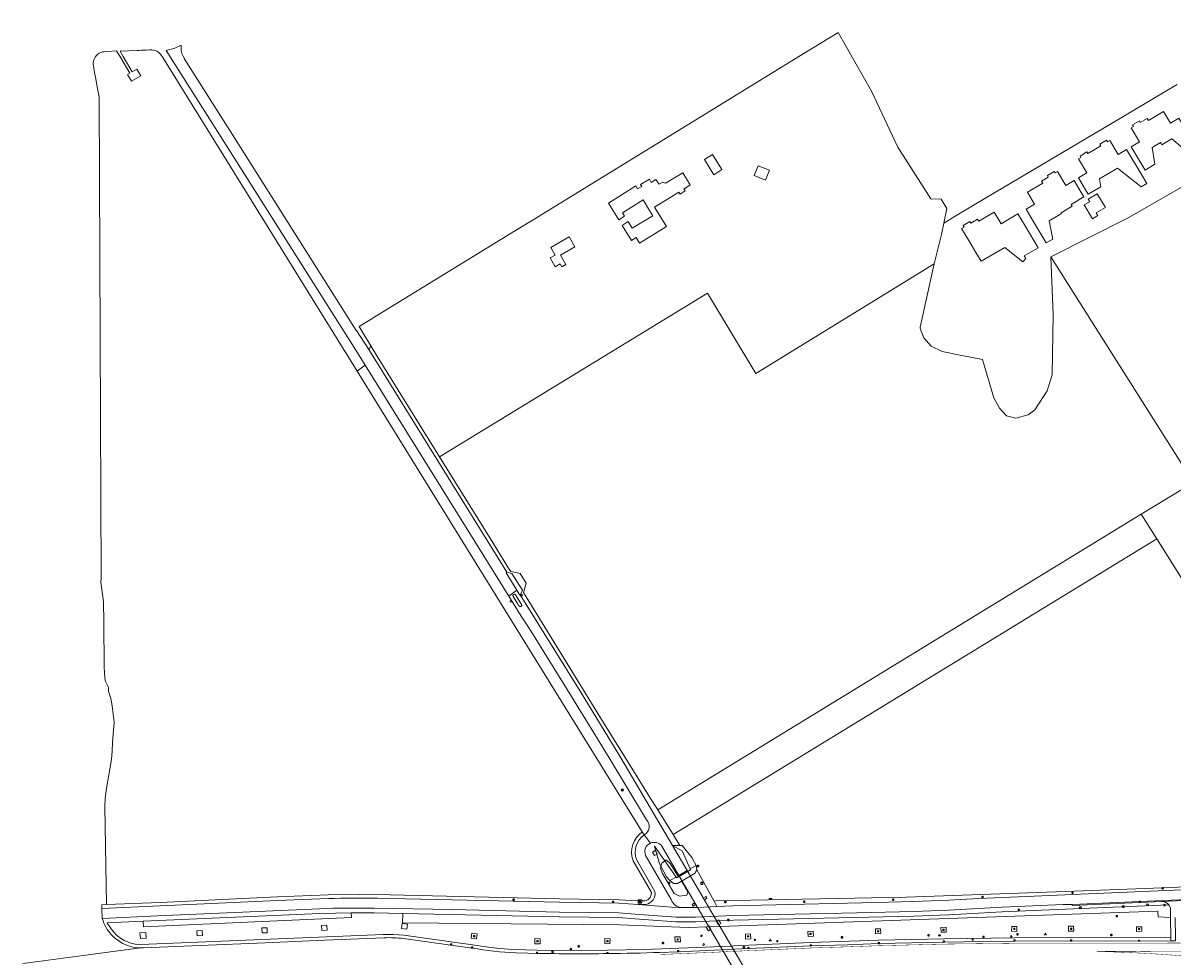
# Model space of a CAD drawing. Header units: metres. Extents: x 168032 to 180145, y 382923 to 399665.
# Tile 153 of 256: x 176559 to 176974, y 388829 to 389165. Entities that reach past the tile are written whole.
import ezdxf
from ezdxf.enums import TextEntityAlignment as Align

# ---------------------------------------------------------------- set-up
doc = ezdxf.new("R2010")
doc.units = ezdxf.units.M
doc.linetypes.add('VW-3-3_STREEP', pattern=[6, 3, -3])
doc.layers.get('0').update_dxf_attribs({"color": 8, "lineweight": 18})
for name, color, linetype, lineweight in [('B-WE-GR-BEPLANTING_CULTUUR_BOSPLANTSOEN-GV', 8, 'Continuous', 18), ('B-WE-GR-BOOM-S', 8, 'Continuous', 18), ('B-WE-GR-BOS_GEMENGD-GV', 8, 'Continuous', 18), ('B-WE-GR-BOS_NAALD-GV', 8, 'Continuous', 18), ('B-WE-IE-MEUBILAIR_WEGMEUBILAIR_VERKEERSBORD-S', 8, 'Continuous', 18), ('B-WE-IE-TERREINAFSCHEIDING_KUNSTMATIG_HEKWERK-G', 8, 'IE-TERREINAFSCHEIDING-KUNSTMATIG', 18), ('B-WE-KL-ET_KAST-S', 8, 'Continuous', 18), ('B-WE-KL-ET_LS_OV_LICHTMAST-S', 8, 'Continuous', 18), ('B-WE-KL-WATER-S', 8, 'Continuous', 18), ('B-WE-KW-KUNSTWERK_DEK-GV', 8, 'Continuous', 18), ('B-WE-KW-KUNSTWERK_PIJLER-GV', 8, 'Continuous', 18), ('B-WE-OG-BEBOUWING_LAGE TRAFO-GV', 8, 'Continuous', 18), ('B-WE-OG-TERREIN_CULTUURSCHEIDING-GV', 8, 'Continuous', 18), ('B-WE-OG-TERREIN_ERF-GV', 8, 'Continuous', 18), ('B-WE-RI-GWA_KOLK-S', 8, 'Continuous', 18), ('B-WE-RI-GWA_RIOOLPUT-S', 8, 'Continuous', 18), ('B-WE-VH-VERHARDING_ASFALT-GV', 8, 'Continuous', 18), ('B-WE-VH-VERHARDING_BEDRIJFSVLOERPLAAT-GV', 8, 'Continuous', 18), ('B-WE-VH-VERHARDING_BETONSTRAATSTEEN-GV', 8, 'Continuous', 18), ('B-WE-VH-VERHARDING_TEGEL-GV', 8, 'Continuous', 18), ('B-WE-VW-AFSLUITPAAL-S', 8, 'Continuous', 18), ('B-WE-VW-MARKERING_LANGS_STREEP_33-G', 8, 'VW-3-3_STREEP', 13), ('B-WE-VW-MARKERING_LANGS_STREEP_DOORGETROKKEN_3X015-G', 8, 'Continuous', 13), ('B-WE-VW-VRI-S', 8, 'Continuous', 18)]:
    doc.layers.add(name, color=color, linetype=linetype, lineweight=lineweight)
doc.styles.add('NLCS-ISO', font='NLCS-ISO.ttf')
doc.linetypes.add('IE-TERREINAFSCHEIDING-KUNSTMATIG', pattern='A,4,[82,NLCS.SHX,S=0.75,R=90,X=0,Y=0],4,-2', length=10)

# ---------------------------------------------------------------- blocks, each defined once
blk = doc.blocks.new('SIE-WEG_VERKEERSBORD_WEGWIJZER-SO')
at = {"linetype": 'ByBlock', "lineweight": 18}
h = blk.add_hatch(color=0, dxfattribs=at)
h.dxf.hatch_style = 1
h.paths.add_polyline_path([(0.5, 1), (0, 2), (-0.5, 1)])
h = blk.add_hatch(color=0, dxfattribs=at)
h.dxf.hatch_style = 1
h.paths.add_polyline_path([(-1.4, -0.2), (-2, -1.2), (-0.9, -1.1)])
h = blk.add_hatch(color=0, dxfattribs=at)
h.dxf.hatch_style = 1
h.paths.add_polyline_path([(1.4, -0.2), (2, -1.2), (0.9, -1.1)])
at = {"color": 0, "linetype": 'ByBlock', "lineweight": 18}
for points in [[(-1.1, -0.7), (0, 0)], [(0, 1), (0, 0)], [(1.1, -0.7), (0, 0)]]:
    blk.add_lwpolyline(points, dxfattribs=at)
for points in [[(0.5, 1), (0, 2), (-0.5, 1)], [(-1.4, -0.2), (-2, -1.2), (-0.9, -1.1)], [(1.4, -0.2), (2, -1.2), (0.9, -1.1)]]:
    blk.add_lwpolyline(points, close=True, dxfattribs=at)
blk = doc.blocks.new('SKL-ET_KAST_ELEKTRA-SO')
at = {"color": 0, "linetype": 'ByBlock', "lineweight": 18}
for points in [[(-2, 2), (2, 2), (2, 1.68), (-2, 1.68)], [(-2, 1.52), (2, 1.52), (2, -2), (-2, -2)]]:
    blk.add_lwpolyline(points, close=True, dxfattribs=at)
at = {"color": 0, "linetype": 'ByBlock', "lineweight": 18, "style": 'NLCS-ISO'}
blk.add_text('et', height=1.5, dxfattribs=at).set_placement((0, 0), align=Align.MIDDLE_CENTER)
blk = doc.blocks.new('SKL-ET_OV_LICHTMAST-SO')
at = {"color": 0, "linetype": 'ByBlock', "lineweight": 18}
for points in [[(-1.2, 0), (-2, 0)], [(-1.4, 1.4), (-0.9, 0.9)], [(0, 2), (0, 1.2)], [(0.9, 0.9), (1.4, 1.4)], [(2, 0), (1.2, 0)], [(-1.4, -1.4), (-0.9, -0.9)], [(0, -1.2), (0, -2)], [(0.9, -0.9), (1.4, -1.4)]]:
    blk.add_lwpolyline(points, dxfattribs=at)
blk.add_circle((0, 0), 1, dxfattribs=at)
blk = doc.blocks.new('SKL-VRI_PAAL-SO')
at = {"lineweight": 18}
blk.add_circle((0, 0), 1.59, dxfattribs=at)
at = {"lineweight": 18, "style": 'NLCS-ISO'}
blk.add_text('vri', height=1.8, dxfattribs=at).set_placement((-0.1, 0.1), align=Align.MIDDLE_CENTER)
blk = doc.blocks.new('SVW-AFSLUITPAAL-SO')
at = {"lineweight": 18}
blk.add_circle((0, 0), 1.5, dxfattribs=at)
at = {"lineweight": 18, "style": 'NLCS-ISO'}
blk.add_text('af', height=1.8, dxfattribs=at).set_placement((0, 0), align=Align.MIDDLE_CENTER)
blk = doc.blocks.new('SRI-KOLK-SO')
at = {"color": 0, "linetype": 'ByBlock', "lineweight": 18}
blk.add_lwpolyline([(-1.125, -1.125), (1.125, -1.125), (1.125, 1.125), (-1.125, 1.125)], close=True, dxfattribs=at)
at = {"color": 0, "linetype": 'ByBlock', "lineweight": 18, "style": 'NLCS-ISO'}
blk.add_text('k', height=1.5, dxfattribs=at).set_placement((0, 0), align=Align.MIDDLE_CENTER)
blk = doc.blocks.new('SRI-PUT_INSPECTIEPUT_RIOOLPUT-SO')
at = {"color": 0, "linetype": 'ByBlock', "lineweight": 18}
blk.add_lwpolyline([(-1.1, -1.1), (1.1, -1.1), (1.1, 1.1), (-1.1, 1.1)], close=True, dxfattribs=at)
at = {"color": 0, "linetype": 'ByBlock', "lineweight": 18, "style": 'NLCS-ISO'}
blk.add_text('r', height=1.5, dxfattribs=at).set_placement((0, 0.3), align=Align.MIDDLE_CENTER)
blk = doc.blocks.new('SKL-WATER_BRANDKRAAN_BRANDPUT-SO')
at = {"color": 0, "linetype": 'ByBlock', "lineweight": 18}
blk.add_ellipse((0, 0), major_axis=(2.5, 0), ratio=0.54, dxfattribs=at)
at = {"color": 0, "linetype": 'ByBlock', "lineweight": 18, "style": 'NLCS-ISO'}
blk.add_text('bk', height=1.5, dxfattribs=at).set_placement((0.2, 0), align=Align.MIDDLE_CENTER)
blk = doc.blocks.new('SGR-BOOM_01-SO')
at = {"linetype": 'ByBlock', "lineweight": 18}
h = blk.add_hatch(color=0, dxfattribs=at)
h.dxf.hatch_style = 1
edge = h.paths.add_edge_path()
edge.add_arc((0, 0), 0.25, 0, 360)
at = {"color": 0, "linetype": 'ByBlock', "lineweight": 18}
for radius in [2, 0.25]:
    blk.add_circle((0, 0), radius, dxfattribs=at)

msp = doc.modelspace()

# ---------------------------------------------------------------- linework, layer by layer
at = {"layer": 'B-WE-GR-BEPLANTING_CULTUUR_BOSPLANTSOEN-GV', "flags": 128}
for points in [[(176787.557, 388866.161), (176787.802, 388865.753), (176787.695, 388865.689), (176788.732, 388862.117), (176789.132, 388861.378), (176789.503, 388862.393), (176790.616, 388863.234), (176786.88, 388868.497), (176786.943, 388868.28)], [(176790.616, 388863.234), (176789.503, 388862.393), (176789.132, 388861.378), (176791.237, 388857.489), (176792.413, 388856.206), (176794.737, 388857.428)], [(176790.616, 388863.234), (176794.737, 388857.428), (176794.94, 388857.143), (176795.518, 388857.479), (176792.577, 388862.317), (176791.059, 388863.569)], [(176796.577, 388855.891), (176795.183, 388855.058), (176793.762, 388855.067), (176792.413, 388856.206), (176791.237, 388857.489), (176789.132, 388861.378), (176788.934, 388860.837), (176789.769, 388858.674), (176794.019, 388851.54), (176795.84, 388850.515), (176798.534, 388850.895), (176798.876, 388851.995)]]:
    msp.add_lwpolyline(points, close=True, dxfattribs=at)
for points in [[(176972.217, 388847.346), (176912.189, 388844.852), (176892.949, 388843.802), (176880.361, 388843.318), (176815.336, 388841.914), (176810.237, 388841.653), (176810.843, 388840.694), (176809.983, 388840.15), (176809.173, 388841.431), (176809.461, 388841.613), (176809.258, 388841.603), (176801.731, 388841.219), (176794.632, 388841.219), (176779.86, 388842.401), (176773.943, 388842.798), (176752.602, 388843.093), (176696.19, 388844.328), (176696.074, 388840.972), (176774.392, 388840.206), (176799.167, 388839.259), (176805.795, 388839.487), (176806.436, 388839.876), (176806.654, 388839.517), (176810.406, 388839.646), (176968.207, 388845.083), (176968.308, 388843.111), (176972.816, 388842.876)], [(176972.816, 388842.876), (176972.796, 388845.754)]]:
    msp.add_lwpolyline(points, dxfattribs=at)
at = {"layer": 'B-WE-GR-BEPLANTING_CULTUUR_BOSPLANTSOEN-GV'}
msp.add_lwpolyline([(176972.796, 388845.754, 0.1402563), (176972.217, 388847.346)], format="xyb", dxfattribs=at)
at = {"layer": 'B-WE-GR-BOS_GEMENGD-GV', "flags": 128}
msp.add_lwpolyline([(176679.738, 389039.748), (176610.399, 389151.828), (176609.542, 389153.072), (176609.196, 389153.612), (176608.932, 389153.964), (176608.692, 389154.232), (176608.32, 389154.566), (176607.965, 389154.821), (176607.542, 389155.058), (176607.032, 389155.265), (176606.569, 389155.392), (176605.749, 389155.482), (176605.116, 389155.463), (176603.846, 389155.392), (176603.088, 389155.384), (176602.082, 389155.345), (176601.24, 389155.313), (176600.471, 389155.283), (176594.374, 389155.047), (176595.517, 389153.09), (176598.752, 389147.55), (176600.345, 389148.487), (176601.78, 389146.081), (176598.497, 389144.158), (176597.087, 389146.564), (176597.916, 389147.069), (176594.625, 389152.57), (176593.078, 389155.155), (176589.869, 389154.872), (176588.661, 389154.824), (176588.048, 389154.744), (176587.537, 389154.607), (176587.186, 389154.47), (176586.802, 389154.27), (176586.436, 389154.038), (176586.093, 389153.766), (176585.822, 389153.501), (176585.358, 389152.906), (176585.097, 389152.443), (176584.871, 389151.864), (176584.76, 389151.398), (176584.689, 389150.8), (176584.695, 389150.374), (176584.778, 389149.738), (176584.914, 389148.975), (176585.067, 389148.119), (176585.318, 389146.72), (176585.613, 389145.068), (176585.897, 389143.484), (176586.771, 389138.485), (176587.501, 388965.195), (176587.454, 388963.731), (176588.345, 388956.574), (176588.48, 388949.275), (176588.598, 388933.056), (176588.683, 388931.168), (176588.873, 388929.227), (176589.101, 388927.824), (176590.18, 388925.684), (176590.178, 388924.312), (176590.56, 388923.342), (176591.145, 388921.304), (176591.444, 388919.014), (176592.195, 388913.277), (176591.647, 388905.94), (176591.56, 388902.756), (176591.206, 388899.719), (176589.475, 388889.413), (176588.966, 388885.859), (176588.84, 388882.66), (176589.485, 388847.506), (176608.774, 388848.287), (176650.951, 388850.276), (176669.367, 388850.957), (176680.536, 388851.126), (176691.697, 388850.971), (176752.677, 388849.613), (176774.131, 388849.251), (176780.987, 388848.812), (176781.001, 388849.234), (176782.3, 388849.193), (176782.283, 388848.833), (176783.584, 388848.86), (176784.499, 388849.224), (176784.902, 388849.535), (176785.31, 388850.01), (176785.719, 388850.948), (176785.76, 388851.852), (176779.194, 388863.254), (176778.765, 388864.881), (176778.642, 388866.316), (176778.747, 388867.746), (176779.079, 388869.14), (176779.629, 388870.464), (176780.382, 388871.684), (176781.321, 388872.769), (176782.454, 388873.717)], close=True, dxfattribs=at)
at = {"layer": 'B-WE-GR-BOS_NAALD-GV', "flags": 128}
for points in [[(177154.989, 389068.179), (177133.402, 389090.858), (177130.558, 389093.846), (177112.479, 389112.839), (177100.009, 389133.43), (177079.64, 389165.181), (176957.828, 389095.125), (176929.661, 389080.95), (176981.056, 388999.639), (176962.253, 388988.126), (176967.82, 388979.31), (177005.63, 388919.21), (177183.257, 389019.441), (177183.603, 389021.207), (177181.826, 389023.662), (177180.292, 389026.727)], [(176929.661, 389080.95), (176930.477, 389060.109), (176930.13, 389038.341), (176928.393, 389032.589), (176923.913, 389025.776), (176921.451, 389024.002), (176917.095, 389022.811), (176913.676, 389023.607), (176911.224, 389026.391), (176909.097, 389030.151), (176905.116, 389043.924), (176898.257, 389045.238), (176890.527, 389046.8), (176886.543, 389048.771), (176883.871, 389051.691), (176882.923, 389054.155), (176882.625, 389055.213), (176882.637, 389055.511), (176887.673, 389078.404), (176823.417, 389038.857), (176805.961, 389067.788), (176709.419, 389008.874), (176728.758, 388977.713), (176734.1, 388969.106), (176735.094, 388967.505), (176736.961, 388967.143), (176738.443, 388966.855), (176740.652, 388963.307), (176739.691, 388959.995), (176747.389, 388947.474), (176768.409, 388913.284), (176779.715, 388895.066), (176785.12, 388886.357), (176788.048, 388881.639), (176962.253, 388988.126), (176981.056, 388999.639)], [(176967.82, 388979.31), (176962.253, 388988.126), (176788.048, 388881.639), (176793.555, 388872.703)], [(177005.63, 388919.21), (176967.82, 388979.31), (176793.555, 388872.703), (176795.958, 388868.804), (176796.868, 388868.818), (176800.384, 388864.497), (176801.875, 388861.595), (176802.124, 388859.965), (176808.349, 388848.759), (176809.079, 388848.859), (176877.591, 388850.149), (176934.803, 388852.243), (176966.662, 388853.446), (176996.248, 388854.649), (177022.039, 388855.509), (177044.619, 388857.422)]]:
    msp.add_lwpolyline(points, close=True, dxfattribs=at)
at = {"layer": 'B-WE-IE-TERREINAFSCHEIDING_KUNSTMATIG_HEKWERK-G', "flags": 128}
for points in [[(176728.758, 388977.713), (176709.419, 389008.874)], [(176734.1, 388969.106), (176728.758, 388977.713)], [(176736.961, 388967.143), (176735.094, 388967.505), (176734.1, 388969.106)], [(176747.389, 388947.474), (176739.691, 388959.995), (176740.652, 388963.307), (176738.443, 388966.855), (176736.961, 388967.143)], [(176747.389, 388947.474), (176768.409, 388913.284), (176779.715, 388895.066), (176785.12, 388886.357), (176788.048, 388881.639)]]:
    msp.add_lwpolyline(points, dxfattribs=at)
at = {"layer": 'B-WE-KW-KUNSTWERK_DEK-GV', "flags": 128}
msp.add_lwpolyline([(176798.615, 388859.742), (176795.676, 388857.951), (176826.746, 388804.88), (176829.767, 388806.647)], close=True, dxfattribs=at)
at = {"layer": 'B-WE-KW-KUNSTWERK_PIJLER-GV', "flags": 128}
for points in [[(176805.378, 388850.453), (176804.517, 388849.953), (176804.926, 388849.249), (176805.787, 388849.749)], [(176801.282, 388848.072), (176800.435, 388847.531), (176800.806, 388846.951), (176801.652, 388847.493)], [(176810.237, 388841.653), (176810.033, 388841.975), (176809.461, 388841.613), (176809.173, 388841.431), (176809.983, 388840.15), (176810.843, 388840.694)], [(176806.654, 388839.517), (176806.436, 388839.876), (176805.795, 388839.487), (176805.561, 388839.345), (176806.339, 388838.065), (176807.214, 388838.596)]]:
    msp.add_lwpolyline(points, close=True, dxfattribs=at)
at = {"layer": 'B-WE-OG-BEBOUWING_LAGE TRAFO-GV', "flags": 128}
msp.add_lwpolyline([(176787.557, 388866.161), (176787.084, 388866.95), (176786.218, 388866.43), (176786.936, 388865.234), (176787.695, 388865.689), (176787.802, 388865.753)], close=True, dxfattribs=at)
at = {"layer": 'B-WE-OG-TERREIN_CULTUURSCHEIDING-GV', "flags": 128}
for points in [[(176747.389, 388947.474), (176739.691, 388959.995), (176740.652, 388963.307), (176738.443, 388966.855), (176736.961, 388967.143), (176735.094, 388967.505), (176734.1, 388969.106), (176728.758, 388977.713), (176709.419, 389008.874), (176687.069, 389044.887), (176684.668, 389048.854), (176683.955, 389047.502), (176733.64, 388967.224), (176735.516, 388966.825), (176739.277, 388960.758), (176738.648, 388959.174), (176738.451, 388959.068), (176760.105, 388924.39), (176774.767, 388900.408), (176793.406, 388868.763), (176795.958, 388868.804), (176793.555, 388872.703), (176788.048, 388881.639), (176785.12, 388886.357), (176779.715, 388895.066), (176768.409, 388913.284)], [(176796.868, 388868.818), (176795.958, 388868.804), (176793.406, 388868.763), (176796.841, 388866.851), (176799.721, 388860.389), (176801.875, 388861.595), (176800.384, 388864.497)], [(176805.378, 388850.453), (176805.787, 388849.749), (176804.926, 388849.249), (176804.517, 388849.953)], [(176801.282, 388848.072), (176801.652, 388847.493), (176800.806, 388846.951), (176800.435, 388847.531)], [(176972.816, 388842.876), (176968.308, 388843.111), (176968.207, 388845.083), (176810.406, 388839.646), (176806.654, 388839.517), (176807.214, 388838.596), (176806.339, 388838.065), (176805.561, 388839.345), (176805.795, 388839.487), (176799.167, 388839.259), (176774.392, 388840.206), (176696.074, 388840.972), (176696.19, 388844.328), (176685.844, 388844.528), (176677.644, 388844.553), (176677.721, 388842.804), (176602.794, 388839.504), (176602.706, 388841.502), (176589.684, 388840.958), (176589.759, 388840.746), (176590.387, 388839.809), (176591.095, 388838.71), (176592.07, 388837.508), (176592.999, 388836.585), (176594.184, 388835.639), (176595.869, 388834.582), (176597.894, 388833.721), (176599.802, 388833.248), (176601.783, 388833.064), (176689.192, 388836.731), (176692.749, 388836.749), (176696.587, 388836.451), (176721.347, 388833.006), (176726.207, 388832.255), (176731.059, 388831.701), (176735.928, 388831.34), (176744.582, 388831.074), (176756.76, 388830.975), (176769.941, 388831.03), (176783.087, 388831.269), (176814.573, 388832.544), (176815.206, 388832.57), (176843.216, 388833.802), (176867.643, 388834.615), (176891.07, 388835.205), (176916.562, 388835.516), (176937.024, 388835.574), (176972.868, 388835.452)], [(176624.007, 388836.363), (176622.093, 388836.269), (176621.979, 388838.029), (176623.889, 388838.204)], [(176647.386, 388837.361), (176645.488, 388837.292), (176645.425, 388839.122), (176647.322, 388839.162)], [(176668.953, 388838.258), (176667.075, 388838.157), (176666.967, 388839.962), (176668.844, 388840.063)], [(176697.674, 388838.672), (176695.792, 388838.894), (176696.003, 388840.683), (176697.895, 388840.461)], [(176844.033, 388837.948), (176844.175, 388836.142), (176842.255, 388835.991), (176842.127, 388837.813)], [(176868.309, 388838.786), (176868.457, 388837.019), (176866.496, 388836.919), (176866.452, 388838.708)], [(176891.93, 388839.395), (176892.019, 388837.579), (176890.143, 388837.494), (176890.049, 388839.292)], [(176917.452, 388839.618), (176917.475, 388837.849), (176915.551, 388837.875), (176915.583, 388839.649)], [(176937.891, 388839.695), (176937.918, 388837.901), (176936.04, 388837.863), (176935.996, 388839.666)], [(176962.411, 388839.529), (176962.445, 388837.853), (176960.527, 388837.819), (176960.487, 388839.491)], [(176603.78, 388835.447), (176601.689, 388835.288), (176601.528, 388837.3), (176603.622, 388837.383)], [(176722.773, 388835.134), (176720.89, 388835.347), (176721.069, 388837.138), (176722.972, 388836.927)], [(176745.704, 388833.373), (176743.791, 388833.404), (176743.817, 388835.212), (176745.744, 388835.144)], [(176770.953, 388835.144), (176770.847, 388833.33), (176768.986, 388833.435), (176769.054, 388835.242)], [(176796.171, 388835.917), (176796.227, 388834.123), (176794.333, 388834.051), (176794.263, 388835.839)], [(176821.521, 388836.996), (176821.639, 388835.208), (176819.732, 388835.046), (176819.632, 388836.862)]]:
    msp.add_lwpolyline(points, close=True, dxfattribs=at)
for points in [[(176734.416, 388958.626), (176682.664, 389041.855), (176679.738, 389039.748), (176782.454, 388873.717), (176783.192, 388872.64)], [(176783.975, 388878.018), (176770.584, 388900.371), (176757.042, 388922.498), (176742.341, 388946.081), (176737.476, 388953.507), (176737.563, 388953.564), (176734.416, 388958.626)], [(176783.142, 388872.605), (176783.167, 388872.622), (176783.192, 388872.64), (176782.454, 388873.717), (176781.321, 388872.769), (176780.382, 388871.684), (176779.629, 388870.464), (176779.079, 388869.14), (176778.747, 388867.746), (176778.642, 388866.316), (176778.765, 388864.881), (176779.194, 388863.254), (176785.76, 388851.852), (176785.719, 388850.948), (176785.31, 388850.01), (176784.902, 388849.535), (176784.499, 388849.224), (176783.584, 388848.86), (176782.283, 388848.833), (176782.244, 388847.976), (176780.962, 388848.034), (176780.987, 388848.812), (176774.131, 388849.251), (176752.677, 388849.613), (176691.697, 388850.971), (176680.536, 388851.126), (176669.367, 388850.957), (176650.951, 388850.276), (176608.774, 388848.287), (176589.485, 388847.506), (176587.791, 388847.438), (176587.811, 388846.138), (176608.832, 388846.989), (176651.007, 388848.978), (176669.402, 388849.658)], [(176796.86, 388846.399), (176797.399, 388846.402), (176801.129, 388846.423), (176802.371, 388846.482), (176809.289, 388846.813), (176808.349, 388848.759), (176802.124, 388859.965), (176801.792, 388859.367), (176801.494, 388858.83), (176796.577, 388855.891), (176798.876, 388851.995), (176798.534, 388850.895), (176795.84, 388850.515), (176794.019, 388851.54), (176789.769, 388858.674), (176788.934, 388860.837), (176789.132, 388861.378), (176788.732, 388862.117), (176787.695, 388865.689), (176786.936, 388865.234), (176786.218, 388866.43), (176787.084, 388866.95), (176787.557, 388866.161), (176786.943, 388868.28), (176786.88, 388868.497), (176790.616, 388863.234), (176791.059, 388863.569), (176792.577, 388862.317), (176795.518, 388857.479)], [(176795.518, 388857.479), (176799.851, 388859.995), (176799.721, 388860.389), (176796.841, 388866.851), (176793.406, 388868.763), (176798.615, 388859.742), (176795.676, 388857.951), (176789.509, 388868.54)], [(176787.038, 388852.239), (176780.408, 388863.751)], [(176783.683, 388865.223), (176792.931, 388849.276)], [(176996.248, 388854.649), (176966.662, 388853.446), (176934.803, 388852.243), (176877.591, 388850.149), (176809.079, 388848.859), (176808.349, 388848.759), (176809.289, 388846.813), (176815.159, 388847.094), (176866.783, 388848.271), (176880.19, 388848.572), (176892.914, 388849.046), (176903.786, 388849.663), (176918.085, 388850.327), (176996.349, 388853.695)], [(176602.706, 388841.502), (176666.284, 388844.327), (176677.644, 388844.553), (176685.844, 388844.528), (176696.19, 388844.328), (176752.602, 388843.093), (176773.943, 388842.798), (176779.86, 388842.401), (176794.632, 388841.219), (176801.731, 388841.219), (176809.258, 388841.603), (176809.461, 388841.613), (176810.033, 388841.975), (176810.237, 388841.653), (176815.336, 388841.914), (176880.361, 388843.318), (176892.949, 388843.802), (176912.189, 388844.852), (176972.217, 388847.346)], [(176969.6, 388848.611), (176961.771, 388848.281), (176937.346, 388847.215), (176937.325, 388847.536), (176934.1, 388847.488), (176912.108, 388846.535), (176892.872, 388845.485), (176880.311, 388845.002), (176859.791, 388844.566), (176815.276, 388843.596), (176801.689, 388842.903), (176794.699, 388842.903), (176779.983, 388844.081), (176774.011, 388844.481), (176752.634, 388844.778), (176714.102, 388845.666), (176685.864, 388846.213)], [(176687.039, 388849.775), (176691.674, 388849.672), (176752.653, 388848.314), (176774.079, 388847.952), (176781.029, 388847.505), (176783.781, 388847.564)], [(176666.228, 388846.01), (176607.844, 388843.399), (176587.952, 388842.532)], [(176788.831, 388830.253), (176795.402, 388830.524), (176808.391, 388831.06), (176820.808, 388831.645), (176843.263, 388832.604), (176856.45, 388833.023), (176867.679, 388833.417), (176891.093, 388834.006), (176905.304, 388834.174), (176916.572, 388834.317), (176937.025, 388834.375), (176961.449, 388834.303), (176972.876, 388834.393), (176972.868, 388835.452), (176937.024, 388835.574), (176916.562, 388835.516), (176891.07, 388835.205), (176867.643, 388834.615), (176843.216, 388833.802), (176815.206, 388832.57), (176814.573, 388832.544), (176783.087, 388831.269), (176769.941, 388831.03), (176756.76, 388830.975), (176744.582, 388831.074), (176735.928, 388831.34), (176731.059, 388831.701), (176726.207, 388832.255), (176721.347, 388833.006), (176696.587, 388836.451), (176692.749, 388836.749), (176689.192, 388836.731), (176601.783, 388833.064), (176599.802, 388833.248), (176597.894, 388833.721), (176595.869, 388834.582), (176594.184, 388835.639), (176592.999, 388836.585), (176592.07, 388837.508), (176591.095, 388838.71), (176590.387, 388839.809), (176589.759, 388840.746), (176589.684, 388840.958), (176602.706, 388841.502)], [(176601.754, 388831.863), (176602.211, 388831.899), (176602.773, 388831.939), (176623.227, 388832.795), (176646.624, 388833.767), (176668.042, 388834.644), (176689.445, 388835.541)], [(176696.459, 388835.258), (176721.174, 388831.82)], [(176736.916, 388830.089), (176741.241, 388829.968), (176744.56, 388829.875)]]:
    msp.add_lwpolyline(points, dxfattribs=at)
at = {"layer": 'B-WE-OG-TERREIN_CULTUURSCHEIDING-GV'}
for points in [[(176783.192, 388872.64, 0.5134414), (176783.975, 388878.018)], [(176780.408, 388863.751, -0.3358863), (176783.142, 388872.605)], [(176785.422, 388869.64, 0.4113371), (176783.683, 388865.223)], [(176789.509, 388868.54, 0.3526959), (176785.422, 388869.64)], [(176783.781, 388847.564, 0.4081575), (176787.038, 388852.239)], [(176685.864, 388846.213, 0.0131908), (176666.228, 388846.01)], [(176669.402, 388849.658, -0.0114655), (176687.039, 388849.775)], [(176792.931, 388849.276, 0.1385445), (176794.373, 388847.326)], [(176794.373, 388847.326, 0.1520888), (176796.86, 388846.399)], [(176972.217, 388847.346, 0.229263), (176969.6, 388848.611)], [(176587.952, 388842.532, 0.062924), (176589.336, 388839.227)], [(176589.336, 388839.227, 0.108951), (176593.49, 388834.66)], [(176593.49, 388834.66, 0.1562585), (176601.754, 388831.863)], [(176689.445, 388835.541, -0.0399485), (176696.459, 388835.258)], [(176721.174, 388831.82, 0.032003), (176736.916, 388830.089)], [(176744.56, 388829.875, 0.0063005), (176769.955, 388829.831)], [(176769.955, 388829.831, 0.0070512), (176788.831, 388830.253)]]:
    msp.add_lwpolyline(points, format="xyb", dxfattribs=at)
at = {"layer": 'B-WE-OG-TERREIN_ERF-GV', "flags": 128}
msp.add_lwpolyline([(176975.175, 389143.063), (176967.28, 389138.382), (176956.163, 389131.752), (176948.269, 389127.071), (176937.156, 389120.461), (176929.396, 389115.851), (176918.327, 389109.286), (176906.459, 389102.248), (176894.66, 389095.189), (176894.269, 389094.955), (176891.105, 389093.063), (176890.23, 389088.99), (176887.673, 389078.404), (176882.637, 389055.511), (176882.625, 389055.213), (176882.923, 389054.155), (176883.871, 389051.691), (176886.543, 389048.771), (176890.527, 389046.8), (176898.257, 389045.238), (176905.116, 389043.924), (176909.097, 389030.151), (176911.224, 389026.391), (176913.676, 389023.607), (176917.095, 389022.811), (176921.451, 389024.002), (176923.913, 389025.776), (176928.393, 389032.589), (176930.13, 389038.341), (176930.477, 389060.109), (176929.661, 389080.95), (176957.828, 389095.125), (177079.64, 389165.181)], dxfattribs=at)
for points in [[(176890.23, 389088.99), (176891.105, 389093.063), (176892.266, 389098.273), (176890.178, 389101.73), (176886.471, 389101.773), (176874.529, 389120.448), (176865.114, 389140.667), (176853.102, 389161.785), (176852.748, 389161.571), (176841.1, 389154.434), (176743.118, 389094.308), (176736.776, 389090.416), (176686.135, 389059.29), (176684.804, 389058.426), (176680.47, 389055.79), (176681.159, 389054.651), (176684.668, 389048.854), (176687.069, 389044.887), (176709.419, 389008.874), (176805.961, 389067.788), (176823.417, 389038.857), (176887.673, 389078.404)], [(176967.123, 389114.255), (176963.608, 389112.156), (176961.142, 389116.298), (176958.584, 389120.594), (176961.591, 389122.385), (176958.608, 389127.394), (176959.46, 389127.901), (176959.121, 389128.469), (176961.574, 389129.93), (176961.912, 389129.362), (176964.365, 389130.823), (176964.816, 389130.066), (176970.299, 389133.331), (176972.826, 389129.086), (176975.834, 389130.877), (176978.392, 389126.581), (176983.097, 389118.684), (176980.768, 389117.248), (176973.28, 389123.456), (176969.699, 389121.328), (176969.445, 389121.754), (176969.239, 389122.101), (176966.139, 389120.259)], [(176960.431, 389113.784), (176964.22, 389107.372), (176962.17, 389106.191), (176955.935, 389111.094), (176953.679, 389112.868), (176950.428, 389110.923), (176947.184, 389108.982), (176947.682, 389106.157), (176943.156, 389103.5), (176942.215, 389105.078), (176939.661, 389109.373), (176942.67, 389111.161), (176939.691, 389116.172), (176940.543, 389116.679), (176940.206, 389117.246), (176942.657, 389118.704), (176942.995, 389118.136), (176945.313, 389119.514), (176947.64, 389120.897), (176947.302, 389121.464), (176949.754, 389122.922), (176950.092, 389122.354), (176950.943, 389122.86), (176953.922, 389117.848), (176956.93, 389119.636), (176959.485, 389115.338)], [(176808.263, 389110.519), (176804.877, 389116.008), (176807.813, 389117.82), (176811.2, 389112.33)], [(176781.475, 389085.829), (176780.234, 389087.84), (176778.576, 389086.814), (176775.207, 389092.256), (176777.359, 389093.615), (176778.887, 389091.195), (176786.265, 389095.749), (176785.123, 389097.632), (176782.793, 389101.474), (176775.379, 389096.731), (176776.131, 389095.56), (176773.997, 389094.212), (176770.26, 389100.249), (176780.163, 389106.463), (176780.813, 389105.386), (176782.029, 389106.12), (176782.267, 389106.263), (176781.859, 389106.94), (176785.028, 389108.851), (176785.699, 389107.738), (176787.412, 389108.771), (176788.542, 389107.145), (176789.866, 389107.85), (176790.885, 389107.496), (176797.041, 389111.235), (176799.775, 389106.802), (176797.478, 389105.31), (176797.906, 389104.668), (176796.101, 389103.534), (176795.644, 389104.246), (176786.948, 389098.779), (176787.267, 389098.262), (176788.114, 389096.891), (176791.227, 389091.849)], [(176824.197, 389113.718), (176828.266, 389112.097), (176826.86, 389108.567), (176822.791, 389110.187)], [(176935.041, 389106.626), (176938.048, 389108.417), (176940.607, 389104.122), (176941.52, 389102.542), (176937.032, 389099.832), (176937.418, 389099.191), (176933.439, 389096.788), (176933.571, 389096.568), (176929.111, 389093.887), (176930.38, 389087.324), (176928.038, 389085.944), (176923.33, 389093.827), (176920.771, 389098.122), (176923.777, 389099.914), (176921.249, 389104.158), (176926.756, 389107.44), (176926.3, 389108.204), (176928.758, 389109.669), (176928.42, 389110.236), (176930.869, 389111.695), (176931.207, 389111.128), (176932.057, 389111.634)], [(176949.384, 389098.686), (176946.05, 389096.768), (176946.635, 389095.783), (176944.7, 389094.635), (176941.74, 389099.622), (176943.675, 389100.77), (176943.129, 389101.69), (176946.384, 389103.619)], [(176920.403, 389092.113), (176925.066, 389084.209), (176920.101, 389081.231), (176920.654, 389080.308), (176919.551, 389079.073), (176913.125, 389084.325), (176904.564, 389079.344), (176902.656, 389082.521), (176900.108, 389086.814), (176897.546, 389091.109), (176898.396, 389091.615), (176898.058, 389092.182), (176900.504, 389093.64), (176900.842, 389093.074), (176903.288, 389094.533), (176903.743, 389093.769), (176909.236, 389097.045), (176911.774, 389092.788), (176917.842, 389096.407)], [(176758.236, 389084.541), (176753.061, 389081.504), (176754.999, 389078.201), (176753.533, 389077.34), (176752.928, 389078.371), (176751.117, 389077.308), (176749.244, 389080.5), (176751.059, 389081.565), (176749.497, 389084.219), (176756.126, 389088.121)]]:
    msp.add_lwpolyline(points, close=True, dxfattribs=at)
at = {"layer": 'B-WE-VH-VERHARDING_ASFALT-GV', "flags": 128}
for points in [[(176616.421, 389157.243), (176614.105, 389156.152), (176610.985, 389155.212), (176630.331, 389124.812), (176678.68, 389048.262), (176682.664, 389041.855), (176734.416, 388958.626), (176737.318, 388960.741), (176733.393, 388967.071), (176733.64, 388967.224), (176683.955, 389047.502), (176679.577, 389054.419), (176679.393, 389054.31), (176634.68, 389125.122)], [(176634.68, 389125.122), (176617.464, 389152.331), (176617.595, 389152.41), (176617.082, 389153.279)], [(176738.451, 388959.068), (176738.396, 388959.002), (176737.318, 388960.741), (176734.416, 388958.626), (176737.563, 388953.564), (176737.476, 388953.507), (176742.341, 388946.081), (176757.042, 388922.498), (176770.584, 388900.371), (176783.975, 388878.018)], [(176738.069, 388955.112), (176737.529, 388955.976), (176735.935, 388958.518)], [(176736.87, 388959.102), (176738.992, 388955.677)], [(176789.509, 388868.54), (176795.676, 388857.951), (176798.615, 388859.742), (176793.406, 388868.763), (176774.767, 388900.408), (176760.105, 388924.39), (176738.451, 388959.068)], [(176785.422, 388869.64), (176783.192, 388872.64), (176783.167, 388872.622), (176783.142, 388872.605)], [(176783.192, 388872.64), (176785.422, 388869.64)], [(176780.408, 388863.751), (176787.038, 388852.239)], [(176792.931, 388849.276), (176783.683, 388865.223)], [(177050.492, 388856.009), (177044.665, 388855.76), (176996.349, 388853.695), (176918.085, 388850.327), (176903.786, 388849.663), (176892.914, 388849.046), (176880.19, 388848.572), (176866.783, 388848.271), (176815.159, 388847.094), (176809.289, 388846.813), (176802.371, 388846.482), (176801.129, 388846.423), (176797.399, 388846.402), (176796.011, 388846.292), (176781.029, 388847.505)], [(176685.864, 388846.213), (176714.102, 388845.666), (176752.634, 388844.778), (176774.011, 388844.481), (176779.983, 388844.081), (176794.699, 388842.903), (176801.689, 388842.903), (176815.276, 388843.596), (176859.791, 388844.566), (176880.311, 388845.002), (176892.872, 388845.485), (176912.108, 388846.535), (176934.1, 388847.488), (176937.325, 388847.536), (176961.758, 388848.581), (176996.139, 388850.067), (177033.726, 388851.645), (177052.541, 388852.474)], [(176669.402, 388849.658), (176651.007, 388848.978), (176608.832, 388846.989), (176587.811, 388846.138), (176587.952, 388842.532), (176607.844, 388843.399), (176666.228, 388846.01)], [(176781.029, 388847.505), (176774.079, 388847.952), (176752.653, 388848.314), (176691.674, 388849.672), (176687.039, 388849.775)], [(176783.781, 388847.564), (176781.029, 388847.505), (176796.011, 388846.292), (176797.399, 388846.402), (176796.86, 388846.399)], [(176689.445, 388835.541), (176668.042, 388834.644), (176646.624, 388833.767), (176623.227, 388832.795), (176602.773, 388831.939), (176602.211, 388831.899), (176601.754, 388831.863), (176581.115, 388829.115), (176561.213, 388826.464), (176559.379, 388826.243)], [(176721.174, 388831.82), (176696.459, 388835.258)], [(176974.562, 388834.412), (176972.876, 388834.393), (176961.449, 388834.303), (176937.025, 388834.375), (176916.572, 388834.317), (176905.304, 388834.174), (176891.093, 388834.006), (176867.679, 388833.417), (176856.45, 388833.023), (176843.263, 388832.604), (176820.808, 388831.645), (176808.391, 388831.06), (176795.402, 388830.524), (176788.831, 388830.253)], [(176744.56, 388829.875), (176741.241, 388829.968), (176736.916, 388830.089)]]:
    msp.add_lwpolyline(points, dxfattribs=at)
at = {"layer": 'B-WE-VH-VERHARDING_ASFALT-GV'}
for points in [[(176617.082, 389153.279, -0.1853958), (176616.421, 389157.243)], [(176735.935, 388958.518, -0.9911407), (176736.87, 388959.102)], [(176738.992, 388955.677, -0.942617), (176738.069, 388955.112)], [(176783.975, 388878.018, -0.5134414), (176783.192, 388872.64)], [(176783.142, 388872.605, 0.3358863), (176780.408, 388863.751)], [(176783.683, 388865.223, -0.4113371), (176785.422, 388869.64)], [(176785.422, 388869.64, -0.3526959), (176789.509, 388868.54)], [(176787.038, 388852.239, -0.4081575), (176783.781, 388847.564)], [(176666.228, 388846.01, -0.0131908), (176685.864, 388846.213)], [(176687.039, 388849.775, 0.0114655), (176669.402, 388849.658)], [(176794.373, 388847.326, -0.1385445), (176792.931, 388849.276)], [(176796.86, 388846.399, -0.1520888), (176794.373, 388847.326)], [(176696.459, 388835.258, 0.0399485), (176689.445, 388835.541)], [(176736.916, 388830.089, -0.032003), (176721.174, 388831.82)], [(176769.955, 388829.831, -0.0063005), (176744.56, 388829.875)], [(176788.831, 388830.253, -0.0070512), (176769.955, 388829.831)]]:
    msp.add_lwpolyline(points, format="xyb", dxfattribs=at)
at = {"layer": 'B-WE-VH-VERHARDING_ASFALT-GV', "flags": 128}
msp.add_lwpolyline([(176798.615, 388859.742), (176795.676, 388857.951), (176826.746, 388804.88), (176829.767, 388806.647)], close=True, dxfattribs=at)
at = {"layer": 'B-WE-VH-VERHARDING_BEDRIJFSVLOERPLAAT-GV', "flags": 128}
msp.add_lwpolyline([(176801.494, 388858.83), (176801.792, 388859.367), (176802.124, 388859.965), (176801.875, 388861.595), (176799.721, 388860.389), (176799.851, 388859.995), (176795.518, 388857.479), (176794.94, 388857.143), (176794.737, 388857.428), (176792.413, 388856.206), (176793.762, 388855.067), (176795.183, 388855.058), (176796.577, 388855.891)], close=True, dxfattribs=at)
at = {"layer": 'B-WE-VH-VERHARDING_BETONSTRAATSTEEN-GV', "flags": 128}
for points in [[(176733.64, 388967.224), (176733.393, 388967.071), (176737.318, 388960.741), (176738.396, 388959.002), (176738.451, 388959.068), (176738.648, 388959.174), (176739.277, 388960.758), (176735.516, 388966.825)], [(176844.033, 388837.948), (176842.127, 388837.813), (176842.255, 388835.991), (176844.175, 388836.142)], [(176868.309, 388838.786), (176866.452, 388838.708), (176866.496, 388836.919), (176868.457, 388837.019)], [(176891.93, 388839.395), (176890.049, 388839.292), (176890.143, 388837.494), (176892.019, 388837.579)], [(176917.452, 388839.618), (176915.583, 388839.649), (176915.551, 388837.875), (176917.475, 388837.849)], [(176937.891, 388839.695), (176935.996, 388839.666), (176936.04, 388837.863), (176937.918, 388837.901)], [(176962.411, 388839.529), (176960.487, 388839.491), (176960.527, 388837.819), (176962.445, 388837.853)], [(176722.972, 388836.927), (176721.069, 388837.138), (176720.89, 388835.347), (176722.773, 388835.134)], [(176745.744, 388835.144), (176743.817, 388835.212), (176743.791, 388833.404), (176745.704, 388833.373)], [(176770.953, 388835.144), (176769.054, 388835.242), (176768.986, 388833.435), (176770.847, 388833.33)], [(176796.171, 388835.917), (176794.263, 388835.839), (176794.333, 388834.051), (176796.227, 388834.123)], [(176821.521, 388836.996), (176819.632, 388836.862), (176819.732, 388835.046), (176821.639, 388835.208)]]:
    msp.add_lwpolyline(points, close=True, dxfattribs=at)
at = {"layer": 'B-WE-VH-VERHARDING_BETONSTRAATSTEEN-GV'}
for points in [[(176736.87, 388959.102, 0.9911407), (176735.935, 388958.518)], [(176738.069, 388955.112, 0.942617), (176738.992, 388955.677)]]:
    msp.add_lwpolyline(points, format="xyb", dxfattribs=at)
at = {"layer": 'B-WE-VH-VERHARDING_BETONSTRAATSTEEN-GV', "flags": 128}
for points in [[(176735.935, 388958.518), (176737.529, 388955.976), (176738.069, 388955.112)], [(176738.992, 388955.677), (176736.87, 388959.102)], [(177052.541, 388852.474), (177033.726, 388851.645), (176996.139, 388850.067), (176961.758, 388848.581), (176937.325, 388847.536), (176937.346, 388847.215), (176961.771, 388848.281), (176969.6, 388848.611), (176977.551, 388848.957), (176996.152, 388849.767), (177033.739, 388851.345), (177052.554, 388852.174)]]:
    msp.add_lwpolyline(points, dxfattribs=at)
at = {"layer": 'B-WE-VH-VERHARDING_TEGEL-GV', "flags": 128}
msp.add_lwpolyline([(176782.283, 388848.833), (176782.3, 388849.193), (176781.001, 388849.234), (176780.987, 388848.812), (176780.962, 388848.034), (176782.244, 388847.976)], close=True, dxfattribs=at)
for points in [[(176977.551, 388848.957), (176969.6, 388848.611)], [(176972.796, 388845.754), (176972.816, 388842.876), (176972.868, 388835.452), (176972.876, 388834.393), (176974.562, 388834.412), (176974.556, 388835.446), (176974.517, 388842.829)]]:
    msp.add_lwpolyline(points, dxfattribs=at)
at = {"layer": 'B-WE-VH-VERHARDING_TEGEL-GV'}
for points in [[(176969.6, 388848.611, -0.229263), (176972.217, 388847.346)], [(176972.217, 388847.346, -0.1402563), (176972.796, 388845.754)]]:
    msp.add_lwpolyline(points, format="xyb", dxfattribs=at)
at = {"layer": 'B-WE-VW-MARKERING_LANGS_STREEP_33-G', "const_width": 0.15, "flags": 128}
msp.add_lwpolyline([(177024.363, 388832.784), (177009.894, 388833.122), (177003.121, 388833.2), (176986.876, 388833.454), (176974.56, 388833.661), (176972.883, 388833.642), (176961.451, 388833.552), (176937.025, 388833.624), (176916.578, 388833.566), (176905.314, 388833.423), (176891.107, 388833.255), (176867.702, 388832.666), (176856.475, 388832.272), (176843.291, 388831.854), (176820.842, 388830.895), (176808.424, 388830.31), (176795.433, 388829.774), (176788.862, 388829.503)], dxfattribs=at)
at = {"layer": 'B-WE-VW-MARKERING_LANGS_STREEP_DOORGETROKKEN_3X015-G', "const_width": 0.15, "flags": 128}
for points in [[(177024.295, 388829.859), (177009.843, 388830.196), (177003.081, 388830.274), (176986.828, 388830.528), (176974.552, 388830.734), (176972.911, 388830.716), (176961.458, 388830.626), (176946.145, 388830.671)], [(176946.145, 388830.671), (176954.54, 388830.325), (176962.49, 388829.997), (176969.713, 388829.566), (176977.305, 388829.012), (176978.339, 388828.944), (177003.741, 388826.851), (177014.936, 388825.931), (177023.992, 388825.062)]]:
    msp.add_lwpolyline(points, dxfattribs=at)

# ---------------------------------------------------------------- block references
at = {"layer": 'B-WE-GR-BOOM-S', "xscale": 0.2, "yscale": 0.2, "zscale": 0.2}
for p in [(176775.296, 388888.803), (176940.269, 388846.419), (176955.794, 388846.738), (176964.575, 388847.409), (176970.642, 388847.272), (176918.132, 388845.608)]:
    msp.add_blockref('SGR-BOOM_01-SO', p, dxfattribs=at)
at = {"layer": 'B-WE-IE-MEUBILAIR_WEGMEUBILAIR_VERKEERSBORD-S', "xscale": 0.2, "yscale": 0.2, "zscale": 0.2}
for p in [(176828.586, 388834.696), (176927.712, 388836.844)]:
    msp.add_blockref('SIE-WEG_VERKEERSBORD_WEGWIJZER-SO', p, dxfattribs=at)
at = {"layer": 'B-WE-KL-ET_KAST-S', "xscale": 0.2, "yscale": 0.2, "zscale": 0.2}
msp.add_blockref('SKL-ET_KAST_ELEKTRA-SO', (176803.952, 388855.125), dxfattribs=at)
at = {"layer": 'B-WE-KL-ET_LS_OV_LICHTMAST-S', "xscale": 0.2, "yscale": 0.2, "zscale": 0.2}
for p in [(176802.523, 388861.371), (176792.146, 388855.286), (176905.061, 388850.256), (176937.473, 388851.725), (176969.927, 388853.317), (176736.144, 388849.229), (176771.992, 388848.451), (176812.377, 388848.444), (176840.825, 388848.54), (176872.878, 388849.238), (176813.46, 388841.907), (176789.99, 388833.684), (176803.812, 388836.232), (176823.054, 388834.795), (176854.435, 388835.681), (176885.609, 388836.397), (176917.659, 388836.782), (176951.503, 388836.534), (176759.582, 388832.469)]:
    msp.add_blockref('SKL-ET_OV_LICHTMAST-SO', p, dxfattribs=at)
at = {"layer": 'B-WE-KL-WATER-S', "xscale": 0.2, "yscale": 0.2, "zscale": 0.2}
msp.add_blockref('SKL-WATER_BRANDKRAAN_BRANDPUT-SO', (176828.702, 388849.548), dxfattribs=at)
at = {"layer": 'B-WE-RI-GWA_KOLK-S', "xscale": 0.2, "yscale": 0.2, "zscale": 0.2}
for p in [(176961.751, 388848.457), (176867.448, 388837.85), (176891.029, 388838.391), (176916.513, 388838.714), (176936.97, 388838.782), (176961.456, 388838.701), (176721.901, 388836.148), (176744.763, 388834.267), (176769.954, 388834.264), (176795.234, 388834.939), (176820.613, 388836.045), (176843.127, 388836.952), (176867.672, 388833.617), (176891.088, 388834.206), (176916.569, 388834.517), (176937.024, 388834.575), (176961.45, 388834.503), (176721.202, 388832.018), (176744.566, 388830.075), (176769.953, 388830.031), (176795.393, 388830.724), (176820.799, 388831.845), (176843.254, 388832.804)]:
    msp.add_blockref('SRI-KOLK-SO', p, dxfattribs=at)
at = {"layer": 'B-WE-RI-GWA_RIOOLPUT-S', "xscale": 0.2, "yscale": 0.2, "zscale": 0.2}
for p in [(176781.634, 388848.609), (176953.433, 388843.32), (176831.134, 388834.295), (176901.509, 388834.854), (176905.385, 388835.887), (176915.444, 388835.999), (176713.659, 388833.115), (176750.144, 388830.466), (176756.736, 388831.44), (176819.063, 388832.153)]:
    msp.add_blockref('SRI-PUT_INSPECTIEPUT_RIOOLPUT-SO', p, dxfattribs=at)
at = {"layer": 'B-WE-VW-AFSLUITPAAL-S', "xscale": 0.2, "yscale": 0.2, "zscale": 0.2}
for p in [(176739.023, 388959.007), (176735.15, 388956.743)]:
    msp.add_blockref('SVW-AFSLUITPAAL-SO', p, dxfattribs=at)
at = {"layer": 'B-WE-VW-VRI-S', "xscale": 0.2, "yscale": 0.2, "zscale": 0.2}
for p in [(176889.565, 388836.4), (176804.587, 388833.073)]:
    msp.add_blockref('SKL-VRI_PAAL-SO', p, dxfattribs=at)

doc.saveas('drawing.dxf')
